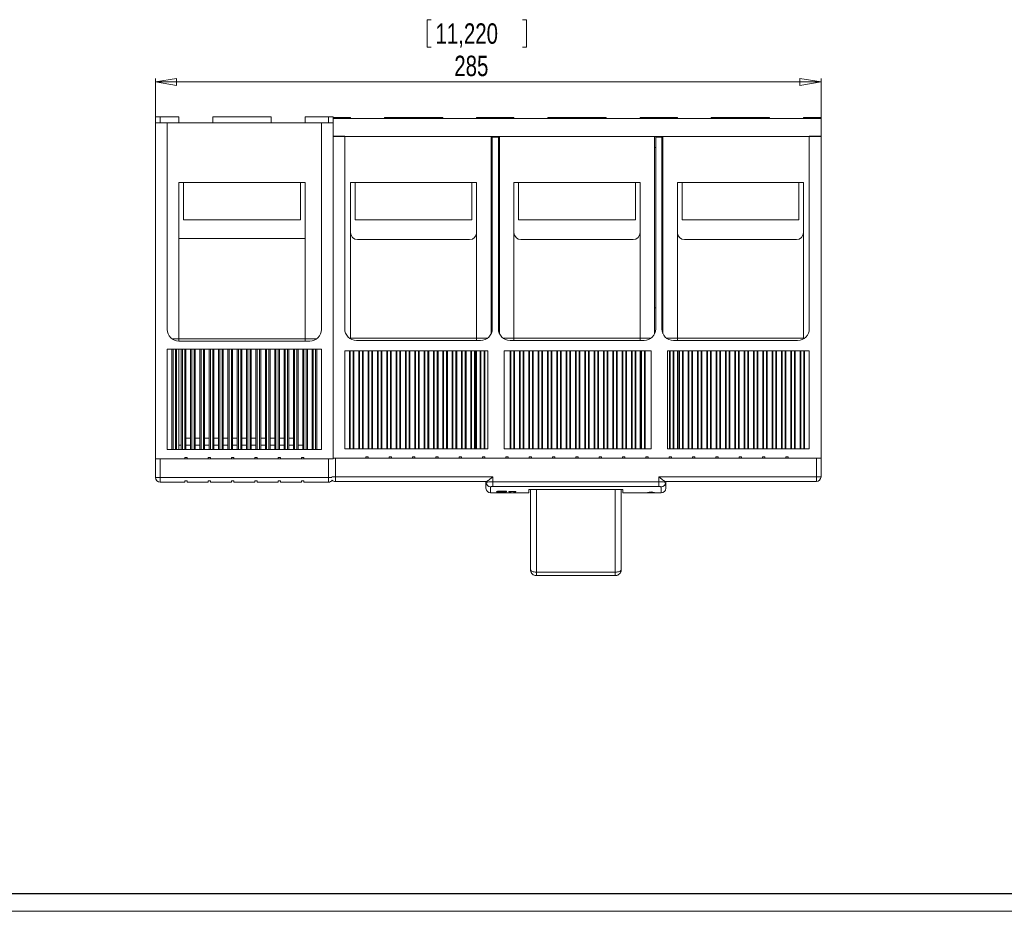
# Model space of a CAD drawing. Header units: millimetres. Extents: x 0 to 1189, y 0 to 841.
# Tile 2 of 16: x 390 to 672, y 0 to 255. Entities that reach past the tile are written whole.
import ezdxf

# ---------------------------------------------------------------- set-up
doc = ezdxf.new("R2010")
doc.units = ezdxf.units.MM
doc.layers.add('FORMATO', color=7, linetype='Continuous')
doc.styles.add('SLDTEXTSTYLE0', font='TXT', dxfattribs={"width": 0.75})
doc.dimstyles.new('SLDDIMSTYLE1', dxfattribs={"dimtxt": 5.820833, "dimasz": 6, "dimexe": 0, "dimexo": 0.0625, "dimgap": 1.455208, "dimtad": 2, "dimdec": 1, "dimlfac": 1.5, "dimrnd": 1e-09, "dimzin": 12, "dimdsep": 46, "dimtxsty": 'SLDTEXTSTYLE0', "dimblk1": 'CLOSED', "dimblk2": 'CLOSED', "dimsah": 1, "dimcen": 0.09, "dimadec": 0, "dimazin": 0, "dimtfac": 1, "dimtdec": 1, "dimtofl": 0, "dimtmove": 0, "dimatfit": 3, "dimldrblk": 'CLOSED', "dimfxl": 0, "dimtolj": 1, "dimtzin": 12, "dimarcsym": 0})

# ---------------------------------------------------------------- blocks, each defined once
blk = doc.blocks.new('_CLOSED')
at = {"color": 0, "linetype": 'ByBlock', "lineweight": -2}
for p, q in [((-1, 0.166667), (0, 0)), ((-1, 0.166667), (-1, -0.166667)), ((0, 0), (-1, -0.166667)), ((0, 0), (-1, 0))]:
    blk.add_line(p, q, dxfattribs=at)
blk = doc.blocks.new('*D15')
at = {"color": 7, "linetype": 'Continuous', "lineweight": 0}
for p, q in [((506.74, 254.59), (506.74, 246.74)), ((506.74, 254.59), (507.92, 254.59)), ((535.1, 254.59), (533.92, 254.59)), ((535.1, 254.59), (535.1, 246.74)), ((506.74, 246.74), (507.92, 246.74)), ((535.1, 246.74), (533.92, 246.74)), ((429.19, 226.14), (429.19, 237.81)), ((429.19, 236.81), (619.19, 236.81)), ((619.19, 222.34), (619.19, 237.81))]:
    blk.add_line(p, q, dxfattribs=at)
at = {"color": 7, "linetype": 'Continuous', "lineweight": 0, "xscale": 6, "yscale": 6}
for p, rotation in [((429.19, 236.81, 104.38), 180.0000000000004), ((619.19, 236.81, 104.38), 360.0000000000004)]:
    blk.add_blockref('_CLOSED', p, dxfattribs=dict(at, rotation=rotation))
at = {"color": 7, "linetype": 'Continuous', "lineweight": 0, "char_height": 5.821, "attachment_point": 1, "style": 'SLDTEXTSTYLE0'}
for s, insert in [('11,220', (509.1, 253.55)), ('285', (514.47, 244.31))]:
    blk.add_mtext(s, dxfattribs=dict(at, insert=insert))

msp = doc.modelspace()

# ---------------------------------------------------------------- linework, layer by layer
at = {"color": 7, "linetype": 'Continuous', "lineweight": 15}
for p, q in [((429.1892, 226.8092), (429.1892, 225.1426)), ((429.1892, 226.8092), (430.5225, 226.8092)), ((429.1892, 129.2092), (429.1892, 225.1426)), ((429.1892, 225.1426), (432.5225, 225.1426)), ((435.8558, 226.8092), (430.5225, 226.8092)), ((430.5225, 226.8092), (430.5225, 225.1426)), ((432.5225, 166.1426), (432.5225, 225.1426)), ((476.5225, 225.1426), (432.5225, 225.1426)), ((435.8558, 226.8092), (435.8558, 225.1426)), ((445.5225, 226.8092), (445.5225, 225.1426)), ((445.5225, 226.8092), (453.8558, 226.8092)), ((453.8558, 226.8092), (462.1892, 226.8092)), ((462.1892, 225.1426), (462.1892, 226.8092)), ((478.5225, 226.8092), (471.8558, 226.8092)), ((471.8558, 226.8092), (471.8558, 225.1426)), ((476.5225, 225.1426), (476.5225, 166.1426)), ((476.5225, 225.1426), (479.8558, 225.1426)), ((478.5225, 225.1426), (478.5225, 226.8092)), ((478.5225, 226.8092), (479.8558, 226.8092)), ((479.8558, 226.8092), (479.8558, 226.4092)), ((479.8558, 226.6759), (481.1892, 226.6759)), ((479.8558, 226.4092), (619.1892, 226.4092)), ((479.8558, 226.4092), (479.8558, 221.2092)), ((479.8558, 225.1426), (479.8558, 129.2092)), ((481.1892, 226.6759), (484.8558, 226.6759)), ((481.1892, 226.6759), (481.1892, 226.4092)), ((484.8558, 226.6759), (484.8558, 226.4092)), ((494.5225, 226.6759), (494.5225, 226.4092)), ((494.5225, 226.6759), (502.8558, 226.6759)), ((502.8558, 226.6759), (511.1892, 226.6759)), ((511.1892, 226.4092), (511.1892, 226.6759)), ((520.8558, 226.6759), (524.1892, 226.6759)), ((520.8558, 226.6759), (520.8558, 226.4092)), ((524.1892, 226.6759), (524.1892, 226.4092)), ((524.1892, 226.6759), (528.1892, 226.6759)), ((528.1892, 226.6759), (531.5225, 226.6759)), ((528.1892, 226.6759), (528.1892, 226.4092)), ((531.5225, 226.6759), (531.5225, 226.4092)), ((541.1892, 226.6759), (541.1892, 226.4092)), ((541.1892, 226.6759), (549.5225, 226.6759)), ((549.5225, 226.6759), (557.8558, 226.6759)), ((557.8558, 226.4092), (557.8558, 226.6759)), ((570.8558, 226.6759), (567.5225, 226.6759)), ((567.5225, 226.6759), (567.5225, 226.4092)), ((570.8558, 226.6759), (570.8558, 226.4092)), ((574.8558, 226.6759), (570.8558, 226.6759)), ((574.8558, 226.6759), (574.8558, 226.4092)), ((578.1892, 226.6759), (574.8558, 226.6759)), ((578.1892, 226.6759), (578.1892, 226.4092)), ((587.8558, 226.6759), (587.8558, 226.4092)), ((596.1892, 226.6759), (587.8558, 226.6759)), ((604.5225, 226.6759), (596.1892, 226.6759)), ((604.5225, 226.4092), (604.5225, 226.6759)), ((617.8558, 226.6759), (614.1892, 226.6759)), ((614.1892, 226.6759), (614.1892, 226.4092)), ((617.8558, 226.6759), (617.8558, 226.4092)), ((619.1892, 226.6759), (617.8558, 226.6759)), ((619.1892, 226.6759), (619.1892, 226.4092)), ((619.1892, 226.4092), (619.1892, 221.2092)), ((479.8558, 221.3426), (479.8558, 129.4092)), ((483.1892, 221.3426), (479.8558, 221.3426)), ((619.1892, 221.2092), (479.8558, 221.2092)), ((483.1892, 221.3426), (483.1892, 166.3426)), ((524.9892, 221.2092), (524.9892, 164.8896)), ((525.3225, 221.0759), (525.3225, 221.2092)), ((527.0558, 221.0759), (525.3225, 221.0759)), ((525.3225, 166.3426), (525.3225, 221.0759)), ((527.0558, 221.0759), (527.0558, 221.2092)), ((527.0558, 166.3426), (527.0558, 221.0759)), ((527.3892, 221.2092), (527.3892, 164.8896)), ((571.6558, 221.2092), (571.6558, 164.8896)), ((571.9892, 221.0759), (571.9892, 221.2092)), ((573.7225, 221.0759), (571.9892, 221.0759)), ((571.9892, 166.3426), (571.9892, 221.0759)), ((573.7225, 221.0759), (573.7225, 221.2092)), ((573.7225, 166.3426), (573.7225, 221.0759)), ((574.0558, 221.2092), (574.0558, 164.8896)), ((615.8558, 221.3426), (615.8558, 166.3426)), ((615.8558, 221.3426), (619.1892, 221.3426)), ((619.1892, 129.4092), (619.1892, 221.3426)), ((524.9892, 218.1426), (525.3225, 218.1426)), ((527.0558, 218.1426), (527.3892, 218.1426)), ((571.9892, 218.1426), (571.6558, 218.1426)), ((574.0558, 218.1426), (573.7225, 218.1426)), ((471.8558, 208.1426), (435.8558, 208.1426)), ((435.8558, 208.1426), (435.8558, 163.4759)), ((437.1892, 208.1426), (437.1892, 197.4759)), ((470.5225, 208.1426), (470.5225, 197.4759)), ((471.8558, 208.1426), (471.8558, 163.4759)), ((520.8558, 208.1426), (484.8558, 208.1426)), ((484.8558, 163.6759), (484.8558, 208.1426)), ((486.1892, 208.1426), (486.1892, 197.4759)), ((519.5225, 208.1426), (519.5225, 197.4759)), ((520.8558, 163.6759), (520.8558, 208.1426)), ((567.5225, 208.1426), (531.5225, 208.1426)), ((531.5225, 163.6759), (531.5225, 208.1426)), ((532.8558, 208.1426), (532.8558, 197.4759)), ((566.1892, 208.1426), (566.1892, 197.4759)), ((567.5225, 163.6759), (567.5225, 208.1426)), ((578.1892, 208.1426), (614.1892, 208.1426)), ((578.1892, 163.6759), (578.1892, 208.1426)), ((579.5225, 208.1426), (579.5225, 197.4759)), ((612.8558, 208.1426), (612.8558, 197.4759)), ((614.1892, 163.6759), (614.1892, 208.1426)), ((470.5225, 197.4759), (437.1892, 197.4759)), ((519.5225, 197.4759), (486.1892, 197.4759)), ((566.1892, 197.4759), (532.8558, 197.4759)), ((612.8558, 197.4759), (579.5225, 197.4759)), ((471.8558, 192.1426), (435.8558, 192.1426)), ((486.8558, 191.8092), (518.8558, 191.8092)), ((533.5225, 191.8092), (565.5225, 191.8092)), ((612.1892, 191.8092), (580.1892, 191.8092)), ((524.9892, 172.3426), (525.3225, 172.3426)), ((527.0558, 172.3426), (527.3892, 172.3426)), ((571.9892, 172.3426), (571.6558, 172.3426)), ((574.0558, 172.3426), (573.7225, 172.3426)), ((433.8558, 163.4759), (435.8558, 163.4759)), ((435.8558, 163.4759), (433.8558, 163.4759)), ((435.8558, 163.4759), (435.8558, 162.8092)), ((471.8558, 163.4759), (435.8558, 163.4759)), ((471.8558, 163.4759), (471.8558, 162.8092)), ((471.8558, 163.4759), (475.1892, 163.4759)), ((475.1892, 163.4759), (471.8558, 163.4759)), ((484.8558, 163.6759), (484.5225, 163.6759)), ((484.8558, 163.6759), (484.5225, 163.6759)), ((484.8558, 163.4558), (484.8558, 163.6759)), ((520.8558, 163.6759), (484.8558, 163.6759)), ((520.8558, 163.6759), (520.8558, 163.0092)), ((523.9892, 163.6759), (520.8558, 163.6759)), ((523.9892, 163.6759), (520.8558, 163.6759)), ((531.5225, 163.6759), (528.3892, 163.6759)), ((531.5225, 163.6759), (528.3892, 163.6759)), ((531.5225, 163.6759), (531.5225, 163.0092)), ((567.5225, 163.6759), (531.5225, 163.6759)), ((567.5225, 163.6759), (567.5225, 163.0092)), ((570.6558, 163.6759), (567.5225, 163.6759)), ((567.5225, 163.6759), (570.6558, 163.6759)), ((578.1892, 163.6759), (575.0558, 163.6759)), ((575.0558, 163.6759), (578.1892, 163.6759)), ((578.1892, 163.6759), (578.1892, 163.0092)), ((614.1892, 163.6759), (578.1892, 163.6759)), ((614.5225, 163.6759), (614.1892, 163.6759)), ((614.1892, 163.6759), (614.1892, 163.4558)), ((614.1892, 163.6759), (614.5225, 163.6759)), ((432.5225, 160.4759), (476.5225, 160.4759)), ((432.5225, 131.8759), (432.5225, 160.4759)), ((433.8558, 131.8759), (433.8558, 160.4759)), ((434.1892, 160.4759), (434.1892, 131.8759)), ((434.8558, 131.8759), (434.8558, 160.4759)), ((435.1892, 160.4759), (435.1892, 131.8759)), ((435.8558, 162.8092), (473.1892, 162.8092)), ((435.8558, 160.4759), (435.8558, 131.8759)), ((436.5225, 131.8759), (436.5225, 160.4759)), ((436.8558, 160.4759), (436.8558, 131.8759)), ((437.5225, 131.8759), (437.5225, 160.4759)), ((437.8558, 160.4759), (437.8558, 131.8759)), ((439.1892, 131.8759), (439.1892, 160.4759)), ((439.5225, 160.4759), (439.5225, 131.8759)), ((440.1892, 131.8759), (440.1892, 160.4759)), ((440.5225, 160.4759), (440.5225, 131.8759)), ((441.8558, 131.8759), (441.8558, 160.4759)), ((442.1892, 160.4759), (442.1892, 131.8759)), ((442.8558, 131.8759), (442.8558, 160.4759)), ((443.1892, 160.4759), (443.1892, 131.8759)), ((444.5225, 131.8759), (444.5225, 160.4759)), ((444.8558, 160.4759), (444.8558, 131.8759)), ((445.5225, 131.8759), (445.5225, 160.4759)), ((445.8558, 160.4759), (445.8558, 131.8759)), ((447.1892, 131.8759), (447.1892, 160.4759)), ((447.5225, 160.4759), (447.5225, 131.8759)), ((448.1892, 131.8759), (448.1892, 160.4759)), ((448.5225, 160.4759), (448.5225, 131.8759)), ((449.8558, 131.8759), (449.8558, 160.4759)), ((450.1892, 160.4759), (450.1892, 131.8759)), ((450.8558, 131.8759), (450.8558, 160.4759)), ((451.1892, 160.4759), (451.1892, 131.8759)), ((452.5225, 131.8759), (452.5225, 160.4759)), ((452.8558, 160.4759), (452.8558, 131.8759)), ((453.5225, 131.8759), (453.5225, 160.4759)), ((453.8558, 160.4759), (453.8558, 131.8759)), ((455.1892, 131.8759), (455.1892, 160.4759)), ((455.5225, 160.4759), (455.5225, 131.8759)), ((456.1892, 131.8759), (456.1892, 160.4759)), ((456.5225, 160.4759), (456.5225, 131.8759)), ((457.8558, 131.8759), (457.8558, 160.4759)), ((458.1892, 160.4759), (458.1892, 131.8759)), ((458.8558, 131.8759), (458.8558, 160.4759)), ((459.1892, 160.4759), (459.1892, 131.8759)), ((460.5225, 131.8759), (460.5225, 160.4759)), ((460.8558, 160.4759), (460.8558, 131.8759)), ((461.5225, 131.8759), (461.5225, 160.4759)), ((461.8558, 160.4759), (461.8558, 131.8759)), ((463.1892, 131.8759), (463.1892, 160.4759)), ((463.5225, 160.4759), (463.5225, 131.8759)), ((464.1892, 131.8759), (464.1892, 160.4759)), ((464.5225, 160.4759), (464.5225, 131.8759)), ((465.8558, 131.8759), (465.8558, 160.4759)), ((466.1892, 160.4759), (466.1892, 131.8759)), ((466.8558, 131.8759), (466.8558, 160.4759)), ((467.1892, 160.4759), (467.1892, 131.8759)), ((468.5225, 131.8759), (468.5225, 160.4759)), ((468.8558, 160.4759), (468.8558, 131.8759)), ((469.5225, 131.8759), (469.5225, 160.4759)), ((469.8558, 160.4759), (469.8558, 131.8759)), ((471.1892, 131.8759), (471.1892, 160.4759)), ((471.5225, 160.4759), (471.5225, 131.8759)), ((472.1892, 131.8759), (472.1892, 160.4759)), ((472.5225, 160.4759), (472.5225, 131.8759)), ((473.8558, 131.8759), (473.8558, 160.4759)), ((474.1892, 160.4759), (474.1892, 131.8759)), ((474.8558, 131.8759), (474.8558, 160.4759)), ((475.1892, 160.4759), (475.1892, 131.8759)), ((476.5225, 160.4759), (476.5225, 131.8759)), ((486.5225, 163.0092), (521.9892, 163.0092)), ((530.3892, 163.0092), (568.6558, 163.0092)), ((577.0558, 163.0092), (612.5225, 163.0092)), ((483.1892, 160.0759), (524.0558, 160.0759)), ((483.1892, 160.0759), (483.1892, 132.0759)), ((484.5516, 160.0759), (484.5516, 132.0759)), ((484.7516, 160.0759), (484.7516, 132.0759)), ((485.6267, 132.0759), (485.6267, 160.0759)), ((485.8267, 132.0759), (485.8267, 160.0759)), ((487.2183, 160.0759), (487.2183, 132.0759)), ((487.4183, 160.0759), (487.4183, 132.0759)), ((488.2934, 132.0759), (488.2934, 160.0759)), ((488.4934, 132.0759), (488.4934, 160.0759)), ((489.885, 160.0759), (489.885, 132.0759)), ((490.085, 160.0759), (490.085, 132.0759)), ((490.96, 132.0759), (490.96, 160.0759)), ((491.16, 132.0759), (491.16, 160.0759)), ((492.5516, 160.0759), (492.5516, 132.0759)), ((492.7516, 160.0759), (492.7516, 132.0759)), ((493.6267, 132.0759), (493.6267, 160.0759)), ((493.8267, 132.0759), (493.8267, 160.0759)), ((495.2183, 160.0759), (495.2183, 132.0759)), ((495.4183, 160.0759), (495.4183, 132.0759)), ((496.2934, 132.0759), (496.2934, 160.0759)), ((496.4934, 132.0759), (496.4934, 160.0759)), ((497.885, 160.0759), (497.885, 132.0759)), ((498.085, 160.0759), (498.085, 132.0759)), ((498.96, 132.0759), (498.96, 160.0759)), ((499.16, 132.0759), (499.16, 160.0759)), ((500.5516, 160.0759), (500.5516, 132.0759)), ((500.7516, 160.0759), (500.7516, 132.0759)), ((501.6267, 132.0759), (501.6267, 160.0759)), ((501.8267, 132.0759), (501.8267, 160.0759)), ((503.2183, 160.0759), (503.2183, 132.0759)), ((503.4183, 160.0759), (503.4183, 132.0759)), ((504.2934, 132.0759), (504.2934, 160.0759)), ((504.4934, 132.0759), (504.4934, 160.0759)), ((505.885, 160.0759), (505.885, 132.0759)), ((506.085, 160.0759), (506.085, 132.0759)), ((506.96, 132.0759), (506.96, 160.0759)), ((507.16, 132.0759), (507.16, 160.0759)), ((508.5516, 160.0759), (508.5516, 132.0759)), ((508.7516, 160.0759), (508.7516, 132.0759)), ((509.6267, 132.0759), (509.6267, 160.0759)), ((509.8267, 132.0759), (509.8267, 160.0759)), ((511.2183, 160.0759), (511.2183, 132.0759)), ((511.4183, 160.0759), (511.4183, 132.0759)), ((512.2934, 132.0759), (512.2934, 160.0759)), ((512.4934, 132.0759), (512.4934, 160.0759)), ((513.885, 160.0759), (513.885, 132.0759)), ((514.085, 160.0759), (514.085, 132.0759)), ((514.96, 132.0759), (514.96, 160.0759)), ((515.16, 132.0759), (515.16, 160.0759)), ((516.5516, 160.0759), (516.5516, 132.0759)), ((516.7516, 160.0759), (516.7516, 132.0759)), ((517.6267, 132.0759), (517.6267, 160.0759)), ((517.8267, 132.0759), (517.8267, 160.0759)), ((519.2183, 160.0759), (519.2183, 132.0759)), ((519.4183, 160.0759), (519.4183, 132.0759)), ((520.2934, 132.0759), (520.2934, 160.0759)), ((520.4934, 132.0759), (520.4934, 160.0759)), ((520.8558, 160.0759), (520.8558, 132.0759)), ((521.885, 160.0759), (521.885, 132.0759)), ((522.085, 160.0759), (522.085, 132.0759)), ((522.96, 132.0759), (522.96, 160.0759)), ((523.16, 132.0759), (523.16, 160.0759)), ((524.0558, 160.0759), (524.0558, 132.0759)), ((528.7225, 160.0759), (570.7225, 160.0759)), ((528.7225, 160.0759), (528.7225, 132.0759)), ((530.4183, 160.0759), (530.4183, 132.0759)), ((530.6183, 160.0759), (530.6183, 132.0759)), ((531.4934, 132.0759), (531.4934, 160.0759)), ((531.6934, 132.0759), (531.6934, 160.0759)), ((533.085, 160.0759), (533.085, 132.0759)), ((533.285, 160.0759), (533.285, 132.0759)), ((534.16, 132.0759), (534.16, 160.0759)), ((534.36, 132.0759), (534.36, 160.0759)), ((535.7516, 160.0759), (535.7516, 132.0759)), ((535.9516, 160.0759), (535.9516, 132.0759)), ((536.8267, 132.0759), (536.8267, 160.0759)), ((537.0267, 132.0759), (537.0267, 160.0759)), ((538.4183, 160.0759), (538.4183, 132.0759)), ((538.6183, 160.0759), (538.6183, 132.0759)), ((539.4934, 132.0759), (539.4934, 160.0759)), ((539.6934, 132.0759), (539.6934, 160.0759)), ((541.085, 160.0759), (541.085, 132.0759)), ((541.285, 160.0759), (541.285, 132.0759)), ((542.16, 132.0759), (542.16, 160.0759)), ((542.36, 132.0759), (542.36, 160.0759)), ((543.7516, 160.0759), (543.7516, 132.0759)), ((543.9516, 160.0759), (543.9516, 132.0759)), ((544.8267, 132.0759), (544.8267, 160.0759)), ((545.0267, 132.0759), (545.0267, 160.0759)), ((546.4183, 160.0759), (546.4183, 132.0759)), ((546.6183, 160.0759), (546.6183, 132.0759)), ((547.4934, 132.0759), (547.4934, 160.0759)), ((547.6934, 132.0759), (547.6934, 160.0759)), ((549.085, 160.0759), (549.085, 132.0759)), ((549.285, 160.0759), (549.285, 132.0759)), ((550.16, 132.0759), (550.16, 160.0759)), ((550.36, 132.0759), (550.36, 160.0759)), ((551.7516, 160.0759), (551.7516, 132.0759)), ((551.9516, 160.0759), (551.9516, 132.0759)), ((552.8267, 132.0759), (552.8267, 160.0759)), ((553.0267, 132.0759), (553.0267, 160.0759)), ((554.4183, 160.0759), (554.4183, 132.0759)), ((554.6183, 160.0759), (554.6183, 132.0759)), ((555.4934, 132.0759), (555.4934, 160.0759)), ((555.6934, 132.0759), (555.6934, 160.0759)), ((557.085, 160.0759), (557.085, 132.0759)), ((557.285, 160.0759), (557.285, 132.0759)), ((558.16, 132.0759), (558.16, 160.0759)), ((558.36, 132.0759), (558.36, 160.0759)), ((559.7516, 160.0759), (559.7516, 132.0759)), ((559.9516, 160.0759), (559.9516, 132.0759)), ((560.8267, 132.0759), (560.8267, 160.0759)), ((561.0267, 132.0759), (561.0267, 160.0759)), ((562.4183, 160.0759), (562.4183, 132.0759)), ((562.6183, 160.0759), (562.6183, 132.0759)), ((563.4934, 132.0759), (563.4934, 160.0759)), ((563.6934, 132.0759), (563.6934, 160.0759)), ((565.085, 160.0759), (565.085, 132.0759)), ((565.285, 160.0759), (565.285, 132.0759)), ((566.16, 132.0759), (566.16, 160.0759)), ((566.3601, 132.0759), (566.3601, 160.0759)), ((567.5225, 160.0759), (567.5225, 132.0759)), ((567.7516, 160.0759), (567.7516, 132.0759)), ((567.9516, 160.0759), (567.9516, 132.0759)), ((568.8267, 132.0759), (568.8267, 160.0759)), ((569.0267, 132.0759), (569.0267, 160.0759)), ((570.7225, 160.0759), (570.7225, 132.0759)), ((575.3892, 160.0759), (615.8558, 160.0759)), ((575.3892, 160.0759), (575.3892, 132.0759)), ((575.885, 160.0759), (575.885, 132.0759)), ((576.085, 160.0759), (576.085, 132.0759)), ((576.96, 132.0759), (576.96, 160.0759)), ((577.16, 132.0759), (577.16, 160.0759)), ((578.1892, 160.0759), (578.1892, 132.0759)), ((578.5516, 160.0759), (578.5516, 132.0759)), ((578.7516, 160.0759), (578.7516, 132.0759)), ((579.6267, 132.0759), (579.6267, 160.0759)), ((579.8267, 132.0759), (579.8267, 160.0759)), ((581.2183, 160.0759), (581.2183, 132.0759)), ((581.4183, 160.0759), (581.4183, 132.0759)), ((582.2934, 132.0759), (582.2934, 160.0759)), ((582.4934, 132.0759), (582.4934, 160.0759)), ((583.885, 160.0759), (583.885, 132.0759)), ((584.085, 160.0759), (584.085, 132.0759)), ((584.96, 132.0759), (584.96, 160.0759)), ((585.16, 132.0759), (585.16, 160.0759)), ((586.5516, 160.0759), (586.5516, 132.0759)), ((586.7516, 160.0759), (586.7516, 132.0759)), ((587.6267, 132.0759), (587.6267, 160.0759)), ((587.8267, 132.0759), (587.8267, 160.0759)), ((589.2183, 160.0759), (589.2183, 132.0759)), ((589.4183, 160.0759), (589.4183, 132.0759)), ((590.2934, 132.0759), (590.2934, 160.0759)), ((590.4934, 132.0759), (590.4934, 160.0759)), ((591.885, 160.0759), (591.885, 132.0759)), ((592.085, 160.0759), (592.085, 132.0759)), ((592.96, 132.0759), (592.96, 160.0759)), ((593.16, 132.0759), (593.16, 160.0759)), ((594.5516, 160.0759), (594.5516, 132.0759)), ((594.7516, 160.0759), (594.7516, 132.0759)), ((595.6267, 132.0759), (595.6267, 160.0759)), ((595.8267, 132.0759), (595.8267, 160.0759)), ((597.2183, 160.0759), (597.2183, 132.0759)), ((597.4183, 160.0759), (597.4183, 132.0759)), ((598.2934, 132.0759), (598.2934, 160.0759)), ((598.4934, 132.0759), (598.4934, 160.0759)), ((599.885, 160.0759), (599.885, 132.0759)), ((600.085, 160.0759), (600.085, 132.0759)), ((600.96, 132.0759), (600.96, 160.0759)), ((601.1601, 132.0759), (601.1601, 160.0759)), ((602.5516, 160.0759), (602.5516, 132.0759)), ((602.7516, 160.0759), (602.7516, 132.0759)), ((603.6267, 132.0759), (603.6267, 160.0759)), ((603.8267, 132.0759), (603.8267, 160.0759)), ((605.2183, 160.0759), (605.2183, 132.0759)), ((605.4183, 160.0759), (605.4183, 132.0759)), ((606.2934, 132.0759), (606.2934, 160.0759)), ((606.4934, 132.0759), (606.4934, 160.0759)), ((607.885, 160.0759), (607.885, 132.0759)), ((608.085, 160.0759), (608.085, 132.0759)), ((608.96, 132.0759), (608.96, 160.0759)), ((609.16, 132.0759), (609.16, 160.0759)), ((610.5516, 160.0759), (610.5516, 132.0759)), ((610.7516, 160.0759), (610.7516, 132.0759)), ((611.6267, 132.0759), (611.6267, 160.0759)), ((611.8267, 132.0759), (611.8267, 160.0759)), ((613.2183, 160.0759), (613.2183, 132.0759)), ((613.4183, 160.0759), (613.4183, 132.0759)), ((614.2934, 132.0759), (614.2934, 160.0759)), ((614.4934, 132.0759), (614.4934, 160.0759)), ((615.8558, 160.0759), (615.8558, 132.0759)), ((437.8558, 135.1426), (439.1892, 135.1426)), ((440.5225, 135.1426), (441.8558, 135.1426)), ((443.1892, 135.1426), (444.5225, 135.1426)), ((445.8558, 135.1426), (447.1892, 135.1426)), ((448.5225, 135.1426), (449.8558, 135.1426)), ((451.1892, 135.1426), (452.5225, 135.1426)), ((453.8558, 135.1426), (455.1892, 135.1426)), ((456.5225, 135.1426), (457.8558, 135.1426)), ((459.1892, 135.1426), (460.5225, 135.1426)), ((461.8558, 135.1426), (463.1892, 135.1426)), ((464.5225, 135.1426), (465.8558, 135.1426)), ((467.1892, 135.1426), (468.5225, 135.1426)), ((435.8558, 133.1426), (436.5225, 133.1426)), ((437.8558, 133.1426), (439.1892, 133.1426)), ((440.5225, 133.1426), (441.8558, 133.1426)), ((443.1892, 133.1426), (444.5225, 133.1426)), ((445.8558, 133.1426), (447.1892, 133.1426)), ((448.5225, 133.1426), (449.8558, 133.1426)), ((451.1892, 133.1426), (452.5225, 133.1426)), ((453.8558, 133.1426), (455.1892, 133.1426)), ((456.5225, 133.1426), (457.8558, 133.1426)), ((459.1892, 133.1426), (460.5225, 133.1426)), ((461.8558, 133.1426), (463.1892, 133.1426)), ((464.5225, 133.1426), (465.8558, 133.1426)), ((467.1892, 133.1426), (468.5225, 133.1426)), ((469.8558, 133.1426), (471.1892, 133.1426)), ((476.5225, 131.8759), (432.5225, 131.8759)), ((437.5225, 129.5426), (437.5225, 129.2092)), ((438.1892, 129.5426), (437.5225, 129.5426)), ((438.1892, 129.2092), (438.1892, 129.5426)), ((444.8558, 129.5426), (444.1892, 129.5426)), ((444.1892, 129.5426), (444.1892, 129.2092)), ((444.8558, 129.2092), (444.8558, 129.5426)), ((451.5225, 129.5426), (450.8558, 129.5426)), ((450.8558, 129.5426), (450.8558, 129.2092)), ((451.5225, 129.2092), (451.5225, 129.5426)), ((458.1892, 129.5426), (457.5225, 129.5426)), ((457.5225, 129.5426), (457.5225, 129.2092)), ((458.1892, 129.2092), (458.1892, 129.5426)), ((464.8558, 129.5426), (464.1892, 129.5426)), ((464.1892, 129.5426), (464.1892, 129.2092)), ((464.8558, 129.2092), (464.8558, 129.5426)), ((471.5225, 129.5426), (470.8558, 129.5426)), ((470.8558, 129.5426), (470.8558, 129.2092)), ((471.5225, 129.2092), (471.5225, 129.5426)), ((479.8558, 129.4092), (489.1892, 129.4092)), ((480.5225, 129.4092), (480.5225, 124.0759)), ((483.1892, 132.0759), (524.0558, 132.0759)), ((489.8558, 129.7426), (489.1892, 129.7426)), ((489.1892, 129.7426), (489.1892, 129.4092)), ((489.1892, 129.4092), (489.8558, 129.4092)), ((489.8558, 129.4092), (489.8558, 129.7426)), ((489.8558, 129.4092), (495.8558, 129.4092)), ((496.5225, 129.7426), (495.8558, 129.7426)), ((495.8558, 129.7426), (495.8558, 129.4092)), ((495.8558, 129.4092), (496.5225, 129.4092)), ((496.5225, 129.4092), (496.5225, 129.7426)), ((496.5225, 129.4092), (502.5225, 129.4092)), ((503.1892, 129.7426), (502.5225, 129.7426)), ((502.5225, 129.7426), (502.5225, 129.4092)), ((502.5225, 129.4092), (503.1892, 129.4092)), ((503.1892, 129.4092), (503.1892, 129.7426)), ((503.1892, 129.4092), (509.1892, 129.4092)), ((509.8558, 129.7426), (509.1892, 129.7426)), ((509.1892, 129.7426), (509.1892, 129.4092)), ((509.1892, 129.4092), (509.8558, 129.4092)), ((509.8558, 129.4092), (509.8558, 129.7426)), ((509.8558, 129.4092), (515.8558, 129.4092)), ((516.5225, 129.7426), (515.8558, 129.7426)), ((515.8558, 129.7426), (515.8558, 129.4092)), ((515.8558, 129.4092), (516.5225, 129.4092)), ((516.5225, 129.4092), (516.5225, 129.7426)), ((516.5225, 129.4092), (522.5225, 129.4092)), ((523.1892, 129.7426), (522.5225, 129.7426)), ((522.5225, 129.7426), (522.5225, 129.4092)), ((522.5225, 129.4092), (523.1892, 129.4092)), ((523.1892, 129.4092), (523.1892, 129.7426)), ((523.1892, 129.4092), (529.1892, 129.4092)), ((528.7225, 132.0759), (570.7225, 132.0759)), ((529.8558, 129.7426), (529.1892, 129.7426)), ((529.1892, 129.7426), (529.1892, 129.4092)), ((529.1892, 129.4092), (529.8558, 129.4092)), ((529.8558, 129.4092), (529.8558, 129.7426)), ((529.8558, 129.4092), (535.8558, 129.4092)), ((536.5225, 129.7426), (535.8558, 129.7426)), ((535.8558, 129.7426), (535.8558, 129.4092)), ((535.8558, 129.4092), (536.5225, 129.4092)), ((536.5225, 129.4092), (536.5225, 129.7426)), ((536.5225, 129.4092), (542.5225, 129.4092)), ((543.1892, 129.7426), (542.5225, 129.7426)), ((542.5225, 129.7426), (542.5225, 129.4092)), ((542.5225, 129.4092), (543.1892, 129.4092)), ((543.1892, 129.4092), (543.1892, 129.7426)), ((543.1892, 129.4092), (549.1892, 129.4092)), ((549.8558, 129.7426), (549.1892, 129.7426)), ((549.1892, 129.7426), (549.1892, 129.4092)), ((549.1892, 129.4092), (549.8558, 129.4092)), ((549.8558, 129.4092), (549.8558, 129.7426)), ((549.8558, 129.4092), (555.8558, 129.4092)), ((556.5225, 129.7426), (555.8558, 129.7426)), ((555.8558, 129.7426), (555.8558, 129.4092)), ((555.8558, 129.4092), (556.5225, 129.4092)), ((556.5225, 129.4092), (556.5225, 129.7426)), ((556.5225, 129.4092), (562.5225, 129.4092)), ((563.1892, 129.7426), (562.5225, 129.7426)), ((562.5225, 129.7426), (562.5225, 129.4092)), ((562.5225, 129.4092), (563.1892, 129.4092)), ((563.1892, 129.4092), (563.1892, 129.7426)), ((563.1892, 129.4092), (569.1892, 129.4092)), ((569.8558, 129.7426), (569.1892, 129.7426)), ((569.1892, 129.7426), (569.1892, 129.4092)), ((569.1892, 129.4092), (569.8558, 129.4092)), ((569.8558, 129.4092), (569.8558, 129.7426)), ((569.8558, 129.4092), (575.8558, 129.4092)), ((575.3892, 132.0759), (615.8558, 132.0759)), ((576.5225, 129.7426), (575.8558, 129.7426)), ((575.8558, 129.7426), (575.8558, 129.4092)), ((575.8558, 129.4092), (576.5225, 129.4092)), ((576.5225, 129.4092), (576.5225, 129.7426)), ((576.5225, 129.4092), (582.5225, 129.4092)), ((583.1892, 129.7426), (582.5225, 129.7426)), ((582.5225, 129.7426), (582.5225, 129.4092)), ((582.5225, 129.4092), (583.1892, 129.4092)), ((583.1892, 129.4092), (583.1892, 129.7426)), ((583.1892, 129.4092), (589.1892, 129.4092)), ((589.8558, 129.7426), (589.1892, 129.7426)), ((589.1892, 129.7426), (589.1892, 129.4092)), ((589.1892, 129.4092), (589.8558, 129.4092)), ((589.8558, 129.4092), (589.8558, 129.7426)), ((589.8558, 129.4092), (595.8558, 129.4092)), ((596.5225, 129.7426), (595.8558, 129.7426)), ((595.8558, 129.7426), (595.8558, 129.4092)), ((595.8558, 129.4092), (596.5225, 129.4092)), ((596.5225, 129.4092), (596.5225, 129.7426)), ((596.5225, 129.4092), (602.5225, 129.4092)), ((603.1892, 129.7426), (602.5225, 129.7426)), ((602.5225, 129.7426), (602.5225, 129.4092)), ((602.5225, 129.4092), (603.1892, 129.4092)), ((603.1892, 129.4092), (603.1892, 129.7426)), ((603.1892, 129.4092), (609.1892, 129.4092)), ((609.8558, 129.7426), (609.1892, 129.7426)), ((609.1892, 129.7426), (609.1892, 129.4092)), ((609.1892, 129.4092), (609.8558, 129.4092)), ((609.8558, 129.4092), (609.8558, 129.7426)), ((609.8558, 129.4092), (619.1892, 129.4092)), ((617.8558, 124.0759), (617.8558, 129.4092)), ((619.1892, 129.4092), (619.1892, 124.0759)), ((429.1892, 123.8759), (429.1892, 129.2092)), ((437.5225, 129.2092), (429.1892, 129.2092)), ((430.5225, 129.2092), (430.5225, 123.8759)), ((437.5225, 129.2092), (438.1892, 129.2092)), ((444.1892, 129.2092), (438.1892, 129.2092)), ((444.1892, 129.2092), (444.8558, 129.2092)), ((450.8558, 129.2092), (444.8558, 129.2092)), ((450.8558, 129.2092), (451.5225, 129.2092)), ((457.5225, 129.2092), (451.5225, 129.2092)), ((457.5225, 129.2092), (458.1892, 129.2092)), ((464.1892, 129.2092), (458.1892, 129.2092)), ((464.1892, 129.2092), (464.8558, 129.2092)), ((470.8558, 129.2092), (464.8558, 129.2092)), ((470.8558, 129.2092), (471.5225, 129.2092)), ((479.8558, 129.2092), (471.5225, 129.2092)), ((478.5225, 123.8759), (478.5225, 129.2092)), ((430.5225, 123.8759), (429.1892, 123.8759)), ((430.5225, 123.8759), (478.5225, 123.8759)), ((430.5225, 122.5426), (430.5225, 123.8759)), ((478.5225, 123.8759), (478.5225, 122.5426)), ((479.5325, 123.8759), (478.5225, 123.8759)), ((480.5225, 124.0759), (479.5225, 124.0759)), ((480.5225, 124.0759), (525.5225, 124.0759)), ((480.5225, 122.7426), (480.5225, 124.0759)), ((525.5225, 124.0759), (525.5225, 122.6027)), ((572.8558, 124.0759), (617.8558, 124.0759)), ((572.8558, 122.6027), (572.8558, 124.0759)), ((619.1892, 124.0759), (617.8558, 124.0759)), ((617.8558, 122.7426), (617.8558, 124.0759)), ((437.5225, 122.5426), (430.5225, 122.5426)), ((438.1892, 122.8759), (437.5225, 122.8759)), ((437.5225, 122.8759), (437.5225, 122.5426)), ((438.1892, 122.5426), (438.1892, 122.8759)), ((444.1892, 122.5426), (438.1892, 122.5426)), ((444.8558, 122.8759), (444.1892, 122.8759)), ((444.1892, 122.8759), (444.1892, 122.5426)), ((444.8558, 122.5426), (444.8558, 122.8759)), ((450.8558, 122.5426), (444.8558, 122.5426)), ((451.5225, 122.8759), (450.8558, 122.8759)), ((450.8558, 122.8759), (450.8558, 122.5426)), ((451.5225, 122.5426), (451.5225, 122.8759)), ((457.5225, 122.5426), (451.5225, 122.5426)), ((458.1892, 122.8759), (457.5225, 122.8759)), ((457.5225, 122.8759), (457.5225, 122.5426)), ((458.1892, 122.5426), (458.1892, 122.8759)), ((464.1892, 122.5426), (458.1892, 122.5426)), ((464.8558, 122.8759), (464.1892, 122.8759)), ((464.1892, 122.8759), (464.1892, 122.5426)), ((464.8558, 122.5426), (464.8558, 122.8759)), ((470.8558, 122.5426), (464.8558, 122.5426)), ((471.5225, 122.8759), (470.8558, 122.8759)), ((470.8558, 122.8759), (470.8558, 122.5426)), ((471.5225, 122.5426), (471.5225, 122.8759)), ((478.5225, 122.5426), (471.5225, 122.5426)), ((523.6369, 122.7426), (480.5225, 122.7426)), ((523.5225, 122.5308), (523.5225, 122.7426)), ((523.5225, 120.8092), (523.5225, 122.5308)), ((524.8558, 121.205), (524.8558, 119.4759)), ((525.5225, 122.6027), (572.8558, 122.6027)), ((525.5225, 121.2773), (525.5225, 122.6027)), ((572.8558, 121.2773), (525.5225, 121.2773)), ((572.8558, 121.2773), (572.8558, 122.6027)), ((573.5225, 119.4759), (573.5225, 121.205)), ((617.8558, 122.7426), (574.7415, 122.7426)), ((574.8558, 122.7426), (574.8558, 122.5308)), ((574.8558, 122.5308), (574.8558, 120.8092)), ((524.8558, 119.4759), (535.7892, 119.4759)), ((526.9666, 119.9544), (526.9666, 119.7745)), ((529.0178, 119.9554), (529.0178, 119.7748)), ((530.071, 119.9156), (530.6164, 119.9156)), ((530.071, 119.7523), (530.071, 119.9156)), ((530.677, 119.7523), (530.071, 119.7523)), ((530.6164, 119.9156), (530.6164, 119.8893)), ((530.677, 119.8217), (530.677, 119.7523)), ((531.4043, 119.7523), (531.4043, 119.8311)), ((532.0104, 119.7523), (531.4043, 119.7523)), ((531.4045, 119.8346), (531.4045, 119.9179)), ((532.0104, 119.8489), (532.0104, 119.7523)), ((535.7892, 120.4723), (562.5892, 120.4723)), ((535.7892, 120.4723), (535.7892, 119.4759)), ((536.2558, 120.4723), (536.2558, 97.5199)), ((537.9225, 120.4723), (537.9225, 96.8684)), ((560.4558, 120.4723), (560.4558, 96.8684)), ((562.1225, 120.4723), (562.1225, 97.5199)), ((562.5892, 120.4723), (562.5892, 119.4759)), ((562.5892, 119.4759), (573.5225, 119.4759)), ((569.6625, 119.572), (571.6625, 119.572)), ((537.9225, 96.8684), (560.4558, 96.8684)), ((537.9225, 96.8684), (537.9225, 95.8533)), ((537.9225, 95.8533), (560.4558, 95.8533)), ((560.4558, 96.8684), (560.4558, 95.8533))]:
    msp.add_line(p, q, dxfattribs=at)
at = {"color": 7, "linetype": 'Continuous', "lineweight": 15, "flags": 128}
for points in [[(536.2558, 97.5199), (536.2879, 97.3928), (536.3827, 97.2706), (536.5367, 97.158), (536.744, 97.0592), (536.9966, 96.9782), (537.2847, 96.918), (537.5974, 96.8809), (537.9225, 96.8684)], [(560.4558, 96.8684), (560.781, 96.8809), (561.0936, 96.918), (561.3818, 96.9782), (561.6343, 97.0592), (561.8416, 97.158), (561.9956, 97.2706), (562.0905, 97.3928), (562.1225, 97.5199)]]:
    msp.add_lwpolyline(points, dxfattribs=at)
at = {"color": 7, "linetype": 'Continuous', "lineweight": 15}
for centre, radius, start, end in [((486.8558, 193.8092), 2, 180, 270), ((518.8558, 193.8092), 2, 270, 0), ((533.5225, 193.8092), 2, 180, 270), ((565.5225, 193.8092), 2, 270, 0), ((580.1892, 193.8092), 2, 180, 270), ((612.1892, 193.8092), 2, 270, 0), ((435.8558, 166.1426), 3.3333, 180, 270), ((473.1892, 166.1426), 3.3333, 270, 0), ((486.5225, 166.3426), 3.3333, 180, 270), ((521.9892, 166.3426), 3.3333, 270, 0), ((530.3892, 166.3426), 3.3333, 180, 270), ((568.6558, 166.3426), 3.3333, 270, 0), ((577.0558, 166.3426), 3.3333, 180, 270), ((612.5225, 166.3426), 3.3333, 270, 0), ((430.5225, 123.8759), 1.3333, 180, 270), ((617.8558, 124.0759), 1.3333, 270, 0), ((478.5225, 123.8759), 1.3333, 270, 324.626047), ((480.5225, 124.0759), 1.3333, 226.795139, 270), ((524.8521, 122.5346), 1.3296, 180.163166, 270.161812), ((573.5263, 122.5346), 1.3296, 269.838188, 359.836834), ((524.8558, 120.8092), 1.3333, 180, 270), ((573.5225, 120.8092), 1.3333, 270, 0)]:
    msp.add_arc(centre, radius, start, end, dxfattribs=at)
for centre, start_param, end_param in [((568.225, 425.2989), 3.16666425, 3.18411372), ((573.1, 425.2989), 3.09907159, 3.11652106)]:
    msp.add_ellipse(centre, major_axis=(0, 305.823), ratio=0.1875, start_param=start_param, end_param=end_param, dxfattribs=at)
for points, knots in [([(525.5225, 124.0759), (525.5206, 124.0743), (525.2669, 123.8674), (524.8012, 123.4861), (524.2326, 123.0508), (523.8414, 122.7907), (523.7003, 122.7575), (523.6369, 122.7426)], [0, 0, 0, 0, 0.00257304, 0.34582783, 0.62954956, 0.83352086, 1, 1, 1, 1]), ([(574.7415, 122.7426), (574.678, 122.7575), (574.5369, 122.7907), (574.1457, 123.0508), (573.5772, 123.4861), (573.1114, 123.8674), (572.8577, 124.0743), (572.8558, 124.0759)], [0, 0, 0, 0, 0.16647914, 0.37045044, 0.65417217, 0.99742696, 1, 1, 1, 1]), ([(523.5225, 122.5308), (523.5327, 122.5362), (523.5579, 122.5496), (523.8017, 122.5698), (524.2543, 122.588), (524.8513, 122.6004), (525.2987, 122.6019), (525.5225, 122.6027)], [0, 0, 0, 0, 0.14482964, 0.35932118, 0.57294493, 0.78634676, 1, 1, 1, 1]), ([(525.5225, 121.2773), (525.4479, 121.2765), (525.2985, 121.2749), (525.0995, 121.2624), (524.9487, 121.2441), (524.8676, 121.2238), (524.8592, 121.2104), (524.8558, 121.205)], [0, 0, 0, 0, 0.21269464, 0.42556438, 0.63930327, 0.85450861, 1, 1, 1, 1]), ([(572.8558, 122.6027), (572.9995, 122.6024), (573.3676, 122.6015), (573.9291, 122.593), (574.4407, 122.5766), (574.7889, 122.555), (574.8335, 122.5389), (574.8558, 122.5308)], [0, 0, 0, 0, 0.13758969, 0.35251386, 0.56829425, 0.78426406, 1, 1, 1, 1]), ([(573.5225, 121.205), (573.5151, 121.2131), (573.5002, 121.2293), (573.3843, 121.251), (573.2139, 121.2675), (573.0265, 121.2761), (572.9037, 121.2769), (572.8558, 121.2773)], [0, 0, 0, 0, 0.21668889, 0.43319613, 0.64885722, 0.86305091, 1, 1, 1, 1]), ([(526.5377, 119.8591), (526.565, 119.8849), (526.6049, 119.9225), (527.0284, 119.9657), (527.4143, 119.9836), (527.7323, 119.9896), (527.9276, 119.99), (527.9922, 119.9901)], [0, 0, 0, 0, 0.47247711, 0.68938062, 0.81354365, 0.93833591, 1, 1, 1, 1]), ([(526.9666, 119.7745), (526.8901, 119.7806), (526.7371, 119.7929), (526.5714, 119.8209), (526.5511, 119.8438), (526.5377, 119.8591)], [0, 0, 0, 0, 0.25144213, 0.50295797, 1, 1, 1, 1]), ([(527.995, 119.7497), (527.8515, 119.7503), (527.563, 119.7513), (527.2003, 119.7609), (527.04, 119.7702), (526.9666, 119.7745)], [0, 0, 0, 0, 0.34917792, 0.70199665, 1, 1, 1, 1]), ([(527.996, 119.9454), (527.9193, 119.945), (527.7653, 119.9441), (527.5442, 119.9364), (527.3409, 119.9224), (527.1652, 119.8958), (527.1522, 119.8745), (527.1437, 119.8607)], [0, 0, 0, 0, 0.11372018, 0.22817567, 0.37870698, 0.5964682, 1, 1, 1, 1]), ([(527.1437, 119.8607), (527.148, 119.8523), (527.1584, 119.8322), (527.2801, 119.8088), (527.5225, 119.7933), (527.7354, 119.7856), (527.9108, 119.7846), (527.996, 119.7841)], [0, 0, 0, 0, 0.25245077, 0.60689116, 0.73972718, 0.87368549, 1, 1, 1, 1]), ([(527.9922, 119.9901), (528.129, 119.9894), (528.4038, 119.9879), (528.7943, 119.9737), (529.1476, 119.9483), (529.4102, 119.908), (529.4334, 119.8778), (529.4467, 119.8605)], [0, 0, 0, 0, 0.13084169, 0.26285381, 0.43191594, 0.67412913, 1, 1, 1, 1]), ([(529.0178, 119.7748), (528.9013, 119.7683), (528.706, 119.7576), (528.317, 119.7506), (528.0935, 119.75), (527.995, 119.7497)], [0, 0, 0, 0, 0.45228138, 0.75867304, 1, 1, 1, 1]), ([(528.8407, 119.8615), (528.8363, 119.8699), (528.8268, 119.8883), (528.7336, 119.9127), (528.5418, 119.9304), (528.3601, 119.9402), (528.1682, 119.9448), (528.047, 119.9452), (527.996, 119.9454)], [0, 0, 0, 0, 0.25194029, 0.54668457, 0.69339043, 0.81775029, 0.92339801, 1, 1, 1, 1]), ([(527.996, 119.7841), (528.0707, 119.7845), (528.2206, 119.7851), (528.4398, 119.7917), (528.6475, 119.8041), (528.8208, 119.8277), (528.8331, 119.8485), (528.8407, 119.8615)], [0, 0, 0, 0, 0.11013409, 0.22105261, 0.37854406, 0.61206692, 1, 1, 1, 1]), ([(529.4467, 119.8605), (529.443, 119.8527), (529.4356, 119.837), (529.357, 119.8069), (529.1532, 119.7876), (529.0178, 119.7748)], [0, 0, 0, 0, 0.251137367, 0.50257222, 1, 1, 1, 1]), ([(530.6164, 119.8893), (530.6534, 119.893), (530.746, 119.9021), (530.931, 119.913), (531.1489, 119.9184), (531.2631, 119.9187), (531.3058, 119.9189)], [0, 0, 0, 0, 0.25285755, 0.63427749, 0.86317078, 1, 1, 1, 1]), ([(531.0937, 119.8837), (531.0588, 119.8835), (530.989, 119.883), (530.8852, 119.8793), (530.7806, 119.8722), (530.6972, 119.8588), (530.6811, 119.8412), (530.6784, 119.8282), (530.677, 119.8217)], [0, 0, 0, 0, 0.07265807, 0.14550906, 0.25688351, 0.43244357, 0.7146093, 1, 1, 1, 1]), ([(531.4043, 119.8311), (531.4037, 119.836), (531.4025, 119.8457), (531.394, 119.8599), (531.3607, 119.871), (531.2883, 119.8781), (531.2215, 119.8817), (531.1506, 119.8835), (531.1095, 119.8836), (531.0937, 119.8837)], [0, 0, 0, 0, 0.254051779, 0.50819528, 0.719317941, 0.807801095, 0.896643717, 0.960406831, 1, 1, 1, 1]), ([(531.3058, 119.9189), (531.3787, 119.9185), (531.5253, 119.9178), (531.7233, 119.9105), (531.8891, 119.8986), (532.006, 119.8769), (532.0087, 119.86), (532.0104, 119.8489)], [0, 0, 0, 0, 0.12658298, 0.2548039, 0.40785505, 0.60982683, 1, 1, 1, 1]), ([(536.277, 97.4879), (536.2726, 97.4237), (536.255, 97.1665), (536.4259, 96.7273), (536.783, 96.2495), (537.2988, 95.9506), (537.7102, 95.8196), (537.915, 95.8563), (537.9234, 95.8578)], [0, 0, 0, 0, 0.07469546, 0.29907645, 0.52749753, 0.75773827, 0.99002585, 1, 1, 1, 1]), ([(560.4564, 95.8704), (560.5017, 95.8652), (560.7389, 95.8383), (561.1681, 95.9849), (561.6631, 96.3142), (561.9932, 96.814), (562.1447, 97.2457), (562.111, 97.48), (562.1058, 97.5164)], [0, 0, 0, 0, 0.0523273, 0.27427674, 0.50022514, 0.72797351, 0.95774775, 1, 1, 1, 1])]:
    msp.add_open_spline(points, degree=3, knots=knots, dxfattribs=at)
at = {"layer": 'FORMATO'}
msp.add_line((1181.5245, 5), (22.5245, 5), dxfattribs=at)
at = {"layer": 'FORMATO', "lineweight": 0}
msp.add_line((0, 0), (1189, 0), dxfattribs=at)

# ---------------------------------------------------------------- dimensions: what is measured, and where the dimension line sits
at = {"color": 7, "linetype": 'Continuous', "lineweight": 0}
dim = msp.add_linear_dim(base=(619.1892, 236.8092), p1=(429.1892, 225.1426), p2=(619.1892, 221.3426), dimstyle='SLDDIMSTYLE1', dxfattribs=at)
dim.commit()
dim.dimension.update_dxf_attribs({"geometry": '*D15', "text_midpoint": (520.9236, 236.8092), "dimtype": 160})

doc.saveas('drawing.dxf')
